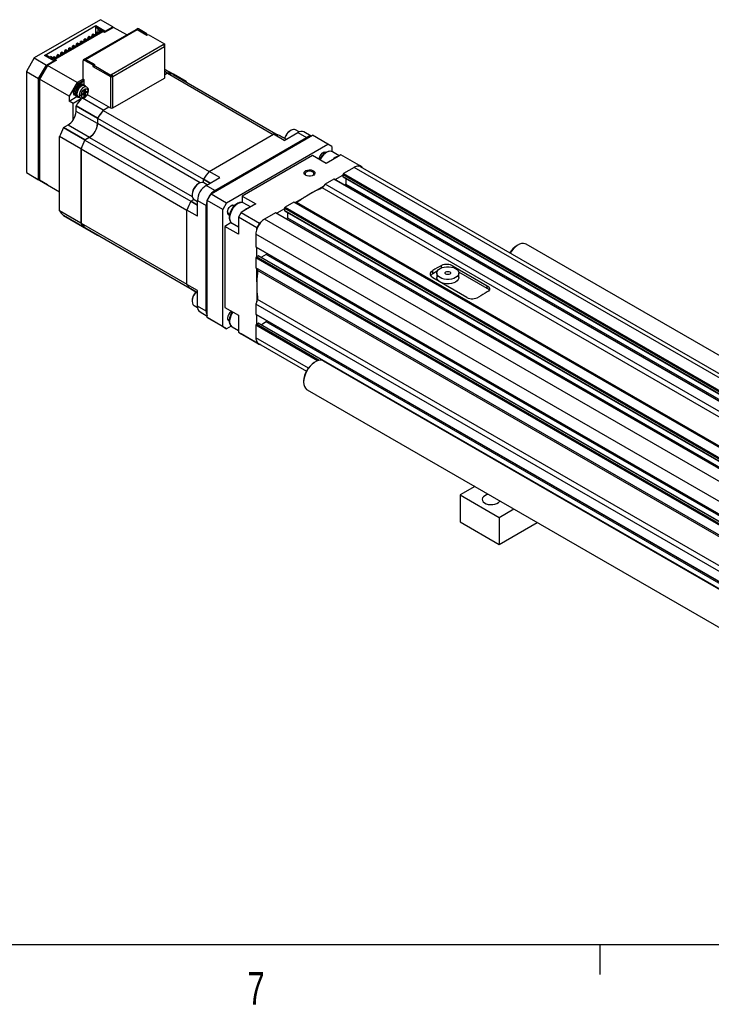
# Model space of a CAD drawing. Extents: x 11 to 421, y 5 to 275.
# Tile 2 of 9: x 74 to 124, y 6 to 77. Entities that reach past the tile are written whole.
import ezdxf
from ezdxf.enums import TextEntityAlignment as Align

# ---------------------------------------------------------------- set-up
doc = ezdxf.new("R2010")
doc.units = 0
doc.layers.get('0').update_dxf_attribs({"linetype": 'CONTINUOUS'})

msp = doc.modelspace()

# ---------------------------------------------------------------- linework, layer by layer
at = {"color": 7, "linetype": 'CONTINUOUS'}
for p, q in [((79.6775, 77.1155), (74.8692, 74.3397)), ((75.6187, 74.5274), (79.3523, 76.6828)), ((79.3452, 76.5644), (79.3593, 76.5889)), ((79.3452, 76.5644), (79.5503, 76.446)), ((79.3452, 76.05), (79.3452, 76.5644)), ((79.3523, 76.6828), (80.0311, 76.2909)), ((79.3523, 76.5766), (79.3523, 76.6828)), ((79.3593, 76.5889), (79.4088, 76.6174)), ((79.3593, 76.5889), (79.5785, 76.4623)), ((80.0028, 76.2746), (79.4088, 76.6174)), ((80.5685, 76.6011), (79.6775, 77.1155)), ((80.6392, 76.5603), (79.9745, 76.1766)), ((80.0311, 76.2909), (80.5685, 76.6011)), ((80.5685, 76.6011), (80.6392, 76.5603)), ((81.591, 76.0108), (80.6392, 76.5603)), ((79.819, 76.3235), (76.241, 74.258)), ((76.3188, 74.2295), (79.8685, 76.2786)), ((79.8614, 76.2419), (76.3824, 74.2335)), ((82.2876, 76.413), (78.5286, 74.243)), ((78.5886, 74.237), (82.3476, 76.407)), ((78.8644, 75.8949), (78.7936, 75.8541)), ((78.7936, 75.7316), (78.7936, 75.8541)), ((78.7936, 75.8541), (78.8644, 75.8133)), ((78.9351, 75.8541), (78.8644, 75.8949)), ((78.9351, 75.8541), (78.8644, 75.8133)), ((78.8644, 75.8133), (78.8644, 75.7725)), ((78.9351, 75.8133), (78.9351, 75.8541)), ((79.1472, 76.0582), (79.0765, 76.0174)), ((79.0765, 75.8949), (79.0765, 76.0174)), ((79.0765, 76.0174), (79.1472, 75.9766)), ((79.2179, 76.0174), (79.1472, 76.0582)), ((79.2179, 76.0174), (79.1472, 75.9766)), ((79.1472, 75.9766), (79.1472, 75.9357)), ((79.2179, 75.9766), (79.2179, 76.0174)), ((79.43, 76.2215), (79.3593, 76.1807)), ((79.3593, 76.0582), (79.3593, 76.1807)), ((79.3593, 76.1807), (79.43, 76.1398)), ((79.5008, 76.1807), (79.43, 76.2215)), ((79.5008, 76.1807), (79.43, 76.1398)), ((79.43, 76.1398), (79.43, 76.099)), ((79.5135, 76.4346), (79.4852, 76.4182)), ((79.4852, 76.4182), (79.6323, 76.3333)), ((79.4852, 76.4182), (79.4852, 76.1896)), ((79.5008, 76.1398), (79.5008, 76.1807)), ((79.5135, 76.4346), (79.6323, 76.366)), ((79.5305, 76.4346), (79.5135, 76.4346)), ((79.5785, 76.4623), (79.5305, 76.4346)), ((79.6323, 76.3758), (79.6804, 76.4035)), ((79.6323, 76.366), (79.6323, 76.3758)), ((79.6323, 76.3333), (79.6323, 76.366)), ((79.6323, 76.2158), (79.6323, 76.3333)), ((79.6804, 76.4035), (79.6662, 76.3791)), ((79.7907, 76.3072), (79.6662, 76.3791)), ((79.6662, 76.2354), (79.6662, 76.3791)), ((79.6804, 76.4035), (79.819, 76.3235)), ((79.9745, 76.1766), (79.8614, 76.2419)), ((79.8652, 76.2397), (79.8685, 76.2786)), ((79.8685, 76.2786), (79.9392, 76.2378)), ((79.9392, 76.2378), (79.9359, 76.1989)), ((80.0028, 76.2746), (79.9392, 76.2378)), ((80.0028, 76.1929), (80.0028, 76.2746)), ((80.0311, 76.2909), (80.0311, 76.2092)), ((82.3738, 76.4628), (82.289, 76.4138)), ((82.3476, 76.407), (83.0561, 75.998)), ((82.4352, 76.456), (82.3504, 76.407)), ((82.9727, 76.0478), (82.3504, 76.407)), ((83.0575, 76.0968), (82.4352, 76.456)), ((83.0575, 76.0968), (82.9727, 76.0478)), ((82.9727, 76.0462), (82.9727, 76.0478)), ((83.0561, 75.998), (83.1424, 76.0478)), ((83.0575, 75.9988), (83.0575, 76.0968)), ((83.1424, 76.0478), (84.3289, 75.3629)), ((77.4501, 75.0785), (77.3794, 75.0377)), ((77.5209, 75.0377), (77.4501, 75.0785)), ((77.733, 75.2418), (77.6623, 75.201)), ((77.6623, 75.0785), (77.6623, 75.201)), ((77.6623, 75.201), (77.733, 75.1601)), ((77.8037, 75.201), (77.733, 75.2418)), ((77.8037, 75.201), (77.733, 75.1601)), ((77.733, 75.1601), (77.733, 75.1193)), ((77.8037, 75.1602), (77.8037, 75.201)), ((78.0158, 75.4051), (77.9451, 75.3642)), ((77.9451, 75.2418), (77.9451, 75.3642)), ((77.9451, 75.3642), (78.0158, 75.3234)), ((78.0865, 75.3642), (78.0158, 75.4051)), ((78.0865, 75.3642), (78.0158, 75.3234)), ((78.0158, 75.3234), (78.0158, 75.2826)), ((78.0865, 75.3234), (78.0865, 75.3642)), ((78.2987, 75.5683), (78.228, 75.5275)), ((78.228, 75.4051), (78.228, 75.5275)), ((78.228, 75.5275), (78.2987, 75.4867)), ((78.3694, 75.5275), (78.2987, 75.5683)), ((78.3694, 75.5275), (78.2987, 75.4867)), ((78.2987, 75.4867), (78.2987, 75.4459)), ((78.3694, 75.4867), (78.3694, 75.5275)), ((78.5815, 75.7316), (78.5108, 75.6908)), ((78.5108, 75.5684), (78.5108, 75.6908)), ((78.5108, 75.6908), (78.5815, 75.65)), ((78.6522, 75.6908), (78.5815, 75.7316)), ((78.6522, 75.6908), (78.5815, 75.65)), ((78.5815, 75.65), (78.5815, 75.6092)), ((78.6522, 75.65), (78.6522, 75.6908)), ((80.485, 73.1422), (84.244, 75.3122)), ((80.5699, 72.9953), (84.3289, 75.1653)), ((84.2426, 75.3131), (84.3289, 75.3629)), ((84.2426, 75.3131), (84.244, 75.3122)), ((84.3289, 75.2649), (84.3033, 75.2501)), ((84.3303, 75.2624), (84.3275, 75.2641)), ((84.3289, 75.3629), (84.3289, 75.2649)), ((84.3289, 75.1653), (84.3289, 75.1636)), ((84.3289, 75.1636), (84.3303, 75.1645)), ((84.3303, 75.1645), (84.3303, 72.8781)), ((84.3654, 72.9271), (84.3654, 75.2134)), ((76.2976, 74.1356), (75.6187, 74.5274)), ((75.7319, 74.4948), (75.7814, 74.5234)), ((75.7319, 74.4621), (75.7319, 74.4948)), ((75.7319, 74.4948), (76.3258, 74.1519)), ((76.0006, 74.3968), (75.7814, 74.5234)), ((76.0487, 74.4246), (76.0006, 74.3968)), ((76.0487, 74.4344), (76.0487, 74.4246)), ((76.1675, 74.3658), (76.0487, 74.4344)), ((76.1024, 74.338), (76.1505, 74.3658)), ((76.1505, 74.3658), (76.1675, 74.3658)), ((76.1505, 74.3658), (76.1505, 74.3103)), ((76.1675, 74.3658), (76.1957, 74.3495)), ((76.1957, 74.3495), (76.1957, 74.2842)), ((76.3188, 74.4254), (76.2481, 74.3846)), ((76.2481, 74.2621), (76.2481, 74.3846)), ((76.2481, 74.3846), (76.3188, 74.3437)), ((76.3895, 74.3846), (76.3188, 74.4254)), ((76.3895, 74.3846), (76.3188, 74.3437)), ((76.3188, 74.3437), (76.3188, 74.3029)), ((76.3895, 74.3438), (76.3895, 74.3846)), ((76.6016, 74.5887), (76.5309, 74.5478)), ((76.5309, 74.4254), (76.5309, 74.5478)), ((76.5309, 74.5478), (76.6016, 74.507)), ((76.6723, 74.5478), (76.6016, 74.5887)), ((76.6723, 74.5478), (76.6016, 74.507)), ((76.6016, 74.507), (76.6016, 74.4662)), ((76.6723, 74.507), (76.6723, 74.5478)), ((76.8845, 74.7519), (76.8138, 74.7111)), ((76.8138, 74.5887), (76.8138, 74.7111)), ((76.8138, 74.7111), (76.8845, 74.6703)), ((76.9552, 74.7111), (76.8845, 74.7519)), ((76.9552, 74.7111), (76.8845, 74.6703)), ((76.8845, 74.6703), (76.8845, 74.6295)), ((76.9552, 74.6703), (76.9552, 74.7111)), ((77.1673, 74.9152), (77.0966, 74.8744)), ((77.0966, 74.752), (77.0966, 74.8744)), ((77.0966, 74.8744), (77.1673, 74.8336)), ((77.238, 74.8744), (77.1673, 74.9152)), ((77.238, 74.8744), (77.1673, 74.8336)), ((77.1673, 74.8336), (77.1673, 74.7928)), ((77.238, 74.8336), (77.238, 74.8744)), ((77.3794, 74.9152), (77.3794, 75.0377)), ((77.3794, 75.0377), (77.4501, 74.9969)), ((77.5209, 75.0377), (77.4501, 74.9969)), ((77.4501, 74.9969), (77.4501, 74.9561)), ((77.5209, 74.9969), (77.5209, 75.0377)), ((74.8692, 74.3397), (74.3035, 73.3599)), ((74.8692, 74.3397), (75.7602, 73.8253)), ((75.1945, 72.8455), (75.7602, 73.8253)), ((75.8309, 73.7845), (75.2652, 72.8047)), ((75.2652, 72.8525), (75.7895, 73.7606)), ((75.7602, 73.8253), (76.2976, 74.1356)), ((75.7895, 73.7606), (75.8309, 73.7845)), ((75.7895, 73.7606), (75.8102, 73.7486)), ((76.4956, 74.1682), (75.8309, 73.7845)), ((77.9805, 72.5436), (75.8309, 73.7845)), ((76.241, 74.258), (76.1024, 74.338)), ((76.2976, 74.0539), (76.2976, 74.1356)), ((76.3895, 74.1886), (76.3188, 74.2295)), ((76.3895, 74.1886), (76.3258, 74.1519)), ((76.3258, 74.1519), (76.3258, 74.0703)), ((76.3824, 74.2335), (76.4956, 74.1682)), ((76.3824, 74.1927), (76.3824, 74.2335)), ((76.3967, 74.1112), (76.3895, 74.1886)), ((78.4175, 72.7991), (78.4175, 74.1382)), ((78.5272, 74.2422), (78.4423, 74.1932)), ((78.5886, 74.2354), (78.5037, 74.1864)), ((78.5037, 74.1864), (79.126, 73.8272)), ((79.2971, 73.828), (78.5886, 74.237)), ((78.5886, 74.2354), (79.2108, 73.8762)), ((79.2108, 73.8762), (79.126, 73.8272)), ((79.126, 73.8272), (79.126, 73.7276)), ((79.126, 73.7276), (79.2108, 73.7766)), ((79.126, 73.7276), (80.3988, 72.9928)), ((79.2108, 73.8762), (79.2108, 73.7782)), ((79.2108, 73.7782), (79.2971, 73.828)), ((79.2122, 73.779), (79.2108, 73.7798)), ((80.3974, 73.0932), (79.2108, 73.7782)), ((79.2108, 73.7782), (79.2108, 73.6802)), ((80.3974, 72.9953), (79.2108, 73.6802)), ((74.3035, 73.3599), (75.1945, 72.8455)), ((74.3035, 73.3599), (74.3035, 66.011)), ((80.4836, 73.143), (80.3974, 73.0932)), ((80.3974, 72.9953), (80.3974, 73.0932)), ((80.4836, 73.0451), (80.3974, 72.9953)), ((80.3988, 72.9928), (80.3988, 70.7065)), ((80.4808, 73.0434), (80.4836, 73.0418)), ((80.4836, 73.143), (80.485, 73.1422)), ((80.4836, 73.0451), (80.4836, 73.143)), ((80.485, 73.0442), (80.4836, 73.0451)), ((80.4836, 73.0418), (80.485, 73.0426)), ((80.485, 73.0426), (80.485, 73.0442)), ((80.5699, 72.9936), (80.485, 73.0426)), ((80.5685, 72.9928), (80.5699, 72.9936)), ((80.5685, 70.7065), (80.5685, 72.9928)), ((80.5699, 72.9936), (80.5699, 72.9953)), ((84.9737, 73.1598), (84.3654, 73.5109)), ((84.5495, 73.2414), (84.3654, 73.3477)), ((84.5495, 73.2414), (84.3654, 73.1352)), ((84.5456, 73.2229), (84.3654, 73.1189)), ((84.5456, 73.2229), (92.2248, 68.7898)), ((84.9596, 73.1434), (92.5875, 68.7399)), ((84.9738, 73.1352), (84.9738, 73.1597)), ((85.893, 72.6289), (84.9738, 73.1596)), ((75.1945, 65.4967), (75.1945, 72.8455)), ((75.2652, 72.8047), (75.2652, 72.8525)), ((75.2652, 72.8525), (75.2859, 72.8406)), ((77.4148, 71.5638), (75.2652, 72.8047)), ((75.2652, 72.8047), (75.2652, 65.4558)), ((77.9805, 72.5436), (77.4148, 71.5638)), ((78.4203, 72.7975), (77.9805, 72.5436)), ((78.0795, 72.5027), (78.4189, 72.6987)), ((78.0795, 72.5027), (78.1643, 72.4537)), ((78.5037, 72.6497), (78.1643, 72.4537)), ((78.4567, 72.405), (78.386, 72.4458)), ((78.5037, 72.7493), (78.4175, 72.7991)), ((78.5366, 72.3474), (78.4517, 72.3964)), ((78.5037, 72.6497), (78.5037, 72.7493)), ((78.5037, 72.3663), (78.5037, 72.6497)), ((78.6863, 72.2148), (78.5166, 72.3127)), ((80.5685, 70.7065), (84.3303, 72.8781)), ((85.8929, 72.6289), (85.8719, 72.6167)), ((77.4148, 71.5638), (77.4148, 71.2045)), ((77.4148, 71.2045), (77.977, 71.5291)), ((77.8195, 71.6278), (77.8449, 71.6131)), ((77.9451, 71.723), (77.8603, 71.772)), ((77.89, 71.7401), (77.8629, 71.7245)), ((77.8629, 71.7245), (77.9477, 71.6755)), ((77.8861, 71.5798), (77.9568, 71.539)), ((77.89, 71.7401), (77.9748, 71.6911)), ((77.972, 71.7385), (77.9451, 71.723)), ((77.9748, 71.6911), (77.9477, 71.6755)), ((77.9618, 71.5476), (78.0466, 71.4986)), ((78.0666, 71.5333), (78.2363, 71.4353)), ((78.3552, 71.723), (78.4401, 71.772)), ((78.4401, 71.6903), (78.3552, 71.6413)), ((78.3926, 71.7446), (78.3952, 71.7433)), ((78.4801, 71.6943), (78.3952, 71.7433)), ((78.4825, 71.6927), (78.4825, 71.7475)), ((78.4825, 71.7475), (78.5674, 71.6985)), ((78.4967, 71.87), (78.4967, 71.9679)), ((78.4967, 71.5597), (78.4967, 71.6577)), ((78.4991, 71.9231), (78.5839, 71.8742)), ((78.5332, 72.0298), (78.5674, 72.0101)), ((78.5391, 71.8454), (78.5865, 71.8728)), ((78.5391, 71.8454), (78.6239, 71.7965)), ((78.5674, 72.0101), (78.5674, 71.9108)), ((78.5674, 71.6985), (78.5674, 71.6005)), ((78.6239, 71.8781), (78.7088, 71.9271)), ((78.7088, 71.8454), (78.6239, 71.7965)), ((78.7111, 71.659), (78.73, 71.6699)), ((78.7207, 71.6752), (80.3988, 70.7065)), ((77.6976, 71.0412), (77.4148, 71.2045)), ((78.2867, 71.3813), (77.6976, 71.0412)), ((77.6976, 69.8291), (77.6976, 71.0412)), ((79.4584, 69.9758), (77.9098, 70.8698)), ((77.9098, 70.8696), (79.4583, 69.9757)), ((77.9098, 70.4614), (77.9098, 70.8696)), ((79.8826, 70.5473), (78.3836, 71.4126)), ((80.2786, 70.7759), (79.8826, 70.5473)), ((79.4583, 69.5675), (77.9098, 70.4614)), ((80.2927, 70.7677), (79.8865, 70.5332)), ((79.8865, 70.5332), (87.5694, 66.0979)), ((76.9906, 69.2776), (77.3441, 69.4817)), ((77.3441, 69.4817), (78.8926, 68.5877)), ((79.4583, 69.9757), (79.4583, 69.5675)), ((79.4725, 69.9757), (87.1557, 65.5403)), ((79.4725, 69.9757), (79.4725, 69.5756)), ((76.9905, 69.2775), (78.539, 68.3835)), ((78.5392, 68.3836), (76.9906, 69.2776)), ((87.576, 66.1061), (92.2428, 68.8002)), ((87.7103, 64.4773), (95.0642, 68.7226)), ((93.0136, 68.3552), (92.2428, 68.8002)), ((93.1549, 68.4368), (92.667, 68.7185)), ((93.0136, 68.3552), (94.0035, 68.9267)), ((93.4971, 69.0785), (93.4477, 69.0499)), ((94.0932, 68.9712), (93.8472, 69.1132)), ((94.0035, 68.9267), (94.6399, 68.5593)), ((94.9742, 68.6707), (94.4535, 68.9713)), ((96.1955, 68.0695), (95.0642, 68.7226)), ((78.2562, 67.7304), (76.7077, 68.6243)), ((76.7077, 63.2352), (76.7077, 68.6243)), ((78.8926, 68.5877), (78.5392, 68.3836)), ((78.8926, 68.5714), (78.5462, 68.3713)), ((78.5462, 68.3713), (86.2294, 63.9359)), ((87.9931, 64.7222), (94.6399, 68.5593)), ((88.8416, 63.8242), (96.1955, 68.0695)), ((96.4784, 67.9062), (96.1955, 68.0695)), ((78.2562, 67.7303), (78.2562, 62.3413)), ((78.2704, 67.7341), (85.9534, 63.2988)), ((78.2704, 67.7341), (78.2704, 62.3538)), ((95.0642, 67.2531), (89.973, 64.314)), ((96.0541, 66.6816), (95.0642, 67.2531)), ((96.4784, 67.9062), (96.4784, 67.5331)), ((97.0102, 67.2335), (96.5144, 67.5197)), ((97.1275, 67.3012), (96.929, 67.1866)), ((98.471, 66.5256), (97.1275, 67.3012)), ((95.5822, 66.96), (95.5702, 67.015)), ((95.6278, 67.05), (95.5807, 66.9549)), ((96.5228, 66.9521), (96.0541, 66.6816)), ((96.929, 67.1866), (96.5228, 66.9521)), ((98.3963, 66.4825), (98.471, 66.5256)), ((98.6704, 66.4105), (98.471, 66.5256)), ((74.3035, 66.011), (75.1945, 65.4967)), ((74.3035, 66.011), (74.8692, 65.6843)), ((88.3467, 65.6611), (87.5759, 66.106)), ((96.7152, 65.512), (97.2774, 65.8366)), ((97.2774, 65.8693), (97.2774, 65.8366)), ((97.2774, 65.8366), (97.2774, 65.7223)), ((98.1047, 66.3958), (97.3198, 65.9427)), ((97.3198, 65.9427), (158.5553, 30.5923)), ((159.3402, 31.0454), (98.1047, 66.3958)), ((159.6038, 31.1975), (98.5547, 66.4404)), ((98.6704, 66.3736), (98.6704, 66.4105)), ((74.8692, 65.6843), (75.7602, 65.17)), ((75.7602, 65.17), (75.1945, 65.4967)), ((75.2652, 65.4558), (76.7077, 64.6231)), ((75.8309, 65.1292), (75.2652, 65.4558)), ((75.7602, 65.17), (75.7602, 65.17)), ((75.8309, 65.1292), (76.7077, 64.623)), ((86.8305, 65.23), (86.7811, 65.2014)), ((87.1517, 65.2788), (87.1517, 65.5344)), ((87.4203, 65.1263), (87.1806, 65.2647)), ((87.3567, 65.0896), (88.3467, 65.6611)), ((87.9931, 64.7222), (87.3567, 65.0896)), ((95.9976, 65.1794), (95.8718, 65.0252)), ((96.6269, 65.5427), (95.9976, 65.1794)), ((157.233, 29.8289), (95.9976, 65.1794)), ((157.8623, 30.1922), (96.6269, 65.5427)), ((157.8799, 30.2024), (96.6569, 65.5457)), ((97.2898, 65.6948), (158.3256, 30.4596)), ((97.4418, 65.0925), (97.4896, 65.1752)), ((97.4896, 65.5795), (97.4896, 65.1752)), ((97.4896, 65.1752), (157.9753, 30.2575)), ((86.3357, 64.4298), (86.3357, 64.3727)), ((87.4274, 63.9874), (87.7103, 64.4773)), ((87.7103, 64.4773), (88.8416, 63.8242)), ((95.0725, 64.5637), (94.6316, 64.3092)), ((95.0725, 64.5637), (95.8718, 65.0252)), ((95.8718, 65.0252), (95.7713, 64.9018)), ((156.8794, 29.6248), (95.7713, 64.9018)), ((86.2325, 63.9424), (86.4539, 64.0702)), ((86.4807, 64.0522), (86.7203, 63.9138)), ((86.7203, 63.9873), (87.3567, 63.6199)), ((86.7203, 62.8442), (86.7203, 63.9873)), ((88.5588, 63.3343), (87.4274, 63.9874)), ((87.4274, 55.4954), (87.4274, 63.9874)), ((88.8416, 63.8242), (88.5588, 63.3343)), ((89.973, 64.314), (90.963, 63.7425)), ((89.973, 64.314), (89.973, 63.8438)), ((90.5755, 63.5188), (90.0798, 63.805)), ((90.963, 63.7425), (90.4943, 63.472)), ((93.7207, 63.865), (93.0772, 63.4935)), ((154.9561, 28.5145), (93.7207, 63.865)), ((93.8385, 63.8514), (93.7207, 63.865)), ((94.6316, 64.3092), (93.8385, 63.8514)), ((93.8385, 63.8514), (93.9328, 63.8405)), ((155.041, 28.5635), (93.9328, 63.8405)), ((78.2562, 62.3412), (76.7077, 63.2352)), ((76.9905, 62.9086), (78.5391, 62.0146)), ((78.539, 62.0146), (76.9905, 62.9086)), ((85.9496, 57.9), (85.9496, 63.2891)), ((86.7203, 62.8442), (85.9496, 63.2891)), ((87.3567, 55.9445), (87.3567, 63.6199)), ((88.5588, 54.8422), (88.5588, 63.3343)), ((89.8896, 63.1228), (89.6902, 62.7775)), ((90.0881, 63.2375), (89.8896, 63.1228)), ((89.8896, 63.1228), (91.2331, 62.3473)), ((90.4943, 63.472), (90.0881, 63.2375)), ((92.3842, 63.0935), (91.5994, 62.6404)), ((153.6197, 27.743), (92.3842, 63.0935)), ((153.6373, 27.7531), (92.4142, 63.0964)), ((93.0348, 63.3874), (92.4725, 63.0628)), ((93.0348, 63.42), (93.0348, 63.3874)), ((93.0348, 63.3874), (93.0348, 63.2731)), ((93.0472, 63.2456), (154.0829, 28.0104)), ((93.0772, 63.4935), (154.3127, 28.143)), ((93.2469, 63.1303), (93.2469, 62.7259)), ((77.9098, 62.3778), (77.9098, 62.3779)), ((79.4583, 61.4838), (77.9098, 62.3778)), ((77.9098, 62.3777), (79.4584, 61.4837)), ((78.2704, 62.3538), (85.9496, 57.9207)), ((89.17, 62.3807), (88.7002, 62.1094)), ((89.2298, 62.3327), (89.6902, 62.067)), ((91.0337, 62.0019), (89.6902, 62.7775)), ((89.6902, 62.7775), (89.6902, 62.3545)), ((89.6902, 62.3545), (89.6902, 61.538)), ((91.2331, 62.3473), (91.0337, 62.0019)), ((91.3078, 62.3904), (91.2331, 62.3473)), ((152.8348, 27.2899), (91.5994, 62.6404)), ((93.1992, 62.6433), (93.2469, 62.7259)), ((93.2469, 62.7259), (153.7327, 27.8082)), ((78.5392, 62.0146), (78.5603, 62.0268)), ((78.5462, 62.035), (86.1741, 57.6315)), ((79.4583, 61.5084), (79.4583, 61.4838)), ((79.4725, 61.5002), (79.4725, 61.5001)), ((79.4725, 61.5001), (86.1745, 57.6311)), ((88.7002, 62.1094), (88.7002, 56.2304)), ((89.6902, 61.538), (88.7002, 62.1094)), ((90.963, 61.5381), (90.963, 60.6317)), ((91.0337, 61.9156), (91.0337, 62.0019)), ((109.984, 60.762), (109.9133, 60.7212)), ((156.6859, 34.2074), (110.5841, 60.8215)), ((90.9754, 60.6043), (150.7593, 26.0917)), ((91.0337, 59.9213), (91.0337, 60.5706)), ((91.7125, 60.0683), (91.3624, 59.8661)), ((91.7603, 60.1511), (91.7125, 60.0683)), ((150.6636, 26.0365), (91.7125, 60.0683)), ((90.963, 59.8315), (90.963, 59.1048)), ((91.0337, 59.9213), (91.0054, 59.905)), ((91.0337, 59.9213), (91.1327, 59.9785)), ((150.3135, 25.8344), (91.1627, 59.9815)), ((149.4544, 25.3384), (90.963, 59.1048)), ((90.963, 59.1048), (91.0337, 59.0005)), ((91.0337, 59.0005), (91.0902, 58.917)), ((91.0337, 58.0774), (91.0337, 59.0005)), ((149.3554, 25.2813), (91.0902, 58.917)), ((103.7969, 58.6603), (103.7969, 58.901)), ((104.1241, 58.8492), (103.7969, 58.6603)), ((104.093, 58.7216), (104.093, 58.395)), ((105.2819, 59.2315), (107.7567, 57.8028)), ((107.7567, 57.599), (105.6824, 58.7965)), ((105.693, 58.395), (105.693, 58.7216)), ((91.0337, 58.0774), (91.0337, 57.5683)), ((106.2718, 56.9456), (103.7969, 58.3743)), ((86.7203, 57.455), (85.9496, 57.8999)), ((86.2324, 57.5733), (86.7203, 57.2917)), ((86.7203, 56.3118), (86.7203, 57.455)), ((91.0337, 57.5683), (91.0337, 56.6452)), ((107.7567, 57.599), (107.7567, 57.8028)), ((86.3357, 56.7315), (86.3357, 56.6743)), ((91.0337, 56.6452), (90.963, 56.4592)), ((91.0337, 56.6452), (91.0902, 56.794)), ((147.5166, 24.2197), (91.0902, 56.794)), ((86.4807, 56.3538), (86.7267, 56.2118)), ((87.3567, 55.9445), (86.7203, 56.3118)), ((86.9067, 55.8998), (87.4274, 55.5992)), ((88.7002, 56.2304), (89.6902, 55.6589)), ((147.163, 24.0156), (90.963, 56.4592)), ((90.963, 56.4592), (90.963, 55.7325)), ((87.4274, 55.4954), (88.5588, 54.8422)), ((87.7103, 55.332), (87.4274, 55.4954)), ((88.8416, 54.6789), (87.7103, 55.332)), ((89.6902, 55.6589), (89.6902, 54.8423)), ((90.9754, 55.705), (142.4543, 25.9869)), ((91.0337, 55.0221), (91.0337, 55.6714)), ((91.0337, 55.0221), (91.1327, 55.0792)), ((142.0016, 25.7335), (91.1627, 55.0822)), ((91.7125, 55.169), (91.3624, 54.9669)), ((91.7603, 55.2519), (91.7125, 55.169)), ((142.3449, 25.9396), (91.7125, 55.169)), ((88.5588, 54.8422), (88.8416, 54.6789)), ((89.17, 54.8685), (88.8416, 54.6789)), ((89.2298, 54.8205), (89.6902, 54.5548)), ((89.6902, 54.8423), (89.6902, 54.4194)), ((89.6902, 54.4194), (91.0337, 53.6438)), ((89.6902, 54.4194), (89.8896, 54.3042)), ((90.963, 54.9323), (90.963, 54.0259)), ((91.0337, 55.0221), (91.0054, 55.0058)), ((91.2331, 53.5286), (89.8896, 54.3042)), ((91.0337, 53.6438), (91.0337, 53.7301)), ((91.0337, 53.6438), (91.2331, 53.5286)), ((91.1494, 53.6139), (94.6301, 51.6045)), ((91.2651, 53.5471), (91.2331, 53.5286)), ((95.2762, 52.2713), (95.2055, 52.2305)), ((141.9781, 25.7168), (95.8763, 52.3308)), ((94.4278, 50.8834), (94.4278, 50.8017)), ((94.6764, 50.2523), (140.7784, 23.6382)), ((106.8466, 43.2266), (105.7833, 42.6128)), ((105.7833, 42.6128), (108.6117, 40.98)), ((105.7833, 42.6128), (105.7833, 40.6531)), ((108.6117, 40.98), (109.675, 41.5938)), ((108.6117, 40.98), (108.6117, 39.0203)), ((105.7833, 40.6531), (108.6117, 39.0203)), ((108.6117, 39.0203), (111.3723, 40.6139)), ((415.9568, 9.9587), (15.9068, 9.9587)), ((115.9129, 9.9587), (115.9129, 7.8048))]:
    msp.add_line(p, q, dxfattribs=at)
at = {"color": 8, "linetype": 'CONTINUOUS'}
for p, q in [((84.3654, 73.5109), (84.9737, 73.1598)), ((84.9738, 73.1595), (85.8929, 72.6289)), ((78.3552, 71.6413), (78.3199, 71.6618)), ((78.3694, 71.7312), (78.4401, 71.6903)), ((78.4967, 71.9516), (78.5674, 71.9108)), ((78.5674, 71.6005), (78.4967, 71.6413)), ((78.6381, 71.8863), (78.7088, 71.8454)), ((86.9244, 65.2738), (79.4725, 69.5756)), ((92.667, 68.7185), (93.1549, 68.4368)), ((78.8926, 68.5714), (86.3446, 64.2694)), ((94.6753, 68.4981), (94.6399, 68.5593)), ((97.2774, 65.8693), (158.4704, 30.5433)), ((87.6396, 65.2529), (87.1517, 65.5346)), ((87.1517, 65.5344), (87.6394, 65.2528)), ((158.3431, 30.4698), (97.2774, 65.7223)), ((88.0285, 64.661), (87.9931, 64.7222)), ((86.2324, 63.9422), (86.7203, 63.6605)), ((86.7203, 63.6607), (86.2325, 63.9424)), ((87.4274, 63.6199), (87.3567, 63.6199)), ((93.0348, 63.42), (154.2278, 28.0941)), ((154.1005, 28.0206), (93.0348, 63.2731)), ((151.5619, 26.5551), (90.963, 61.5381)), ((90.963, 60.6317), (150.7769, 26.1019)), ((150.0838, 25.7018), (90.963, 59.8315)), ((150.1687, 25.7508), (91.0054, 59.905)), ((150.296, 25.8242), (91.1327, 59.9785)), ((104.4333, 59.0996), (104.4333, 59.2684)), ((105.2819, 59.1252), (105.2819, 59.2315)), ((86.7203, 57.2917), (86.2324, 57.5733)), ((87.4274, 55.9445), (87.3567, 55.9445)), ((90.963, 55.7325), (142.4744, 25.9956)), ((141.9859, 25.7223), (91.1327, 55.0792)), ((95.4403, 52.3476), (90.963, 54.9323)), ((95.5568, 52.3783), (91.0054, 55.0058)), ((94.7716, 51.8272), (90.963, 54.0259))]:
    msp.add_line(p, q, dxfattribs=at)
at = {"color": 7, "linetype": 'CONTINUOUS'}
for points in [[(77.8195, 71.6278), (77.8016, 71.6397), (77.745, 71.7087), (77.7155, 71.8076), (77.7155, 71.9285), (77.745, 72.0614), (77.8016, 72.1958), (77.8807, 72.3206), (77.9759, 72.4257), (78.0795, 72.5027)], [(77.8861, 71.5798), (77.8329, 71.6277), (77.7953, 71.7071), (77.7825, 71.8087), (77.7953, 71.9252), (77.8329, 72.048), (77.8926, 72.1683), (77.9699, 72.2773)], [(78.5037, 72.365), (78.4383, 72.4142), (78.3536, 72.4282), (78.2571, 72.4052), (78.1564, 72.3471), (78.0599, 72.2586), (77.9752, 72.1469), (77.9093, 72.021), (77.8675, 71.8912), (77.8532, 71.7679), (77.8675, 71.6611), (77.9093, 71.5796), (77.9752, 71.5298), (78.0115, 71.5189)], [(78.4517, 72.3964), (78.4494, 72.3977), (78.3676, 72.4192), (78.272, 72.4026), (78.1708, 72.3492), (78.0727, 72.2635), (77.986, 72.153), (77.9182, 72.0269), (77.8751, 71.8962), (77.8603, 71.772)], [(78.6135, 72.2568), (78.5954, 72.2907), (78.5343, 72.3487), (78.4524, 72.3702), (78.3568, 72.3536), (78.2556, 72.3002), (78.1575, 72.2145), (78.0709, 72.104), (78.0031, 71.978), (77.9599, 71.8472), (77.9451, 71.723)], [(77.9699, 72.2773), (78.0675, 72.3738), (78.1711, 72.4393), (78.2716, 72.4681), (78.3605, 72.4578), (78.386, 72.4458)], [(78.5166, 72.3127), (78.4507, 72.3331), (78.3624, 72.3221), (78.2678, 72.2757), (78.1754, 72.1979), (78.0932, 72.0958), (78.0287, 71.9782), (77.9875, 71.8558), (77.9734, 71.7393)], [(85.9513, 72.5707), (85.9309, 72.5915), (85.893, 72.6289)], [(78.2363, 71.4354), (78.3333, 71.4061), (78.4375, 71.4196), (78.5263, 71.4617), (78.6067, 71.5249), (78.6879, 71.6193), (78.7487, 71.723), (78.7905, 71.8356), (78.8088, 71.9679)], [(78.2845, 71.6414), (78.2944, 71.7271), (78.334, 71.8414), (78.3693, 71.9056), (78.4156, 71.9692), (78.4711, 72.0261), (78.532, 72.07), (78.5929, 72.0964), (78.6485, 72.1036), (78.6948, 72.0935), (78.73, 72.07), (78.7696, 72.0014), (78.7795, 71.9271)], [(78.7795, 71.9271), (78.7696, 71.8414), (78.73, 71.727), (78.6948, 71.6628), (78.6485, 71.5993), (78.5929, 71.5424), (78.532, 71.4984), (78.4711, 71.4721), (78.4156, 71.4648), (78.3693, 71.475), (78.334, 71.4985), (78.2944, 71.567), (78.2845, 71.6414)], [(78.3552, 71.6413), (78.3417, 71.6366), (78.3302, 71.6389), (78.3226, 71.6477), (78.3199, 71.6618), (78.3226, 71.6789), (78.3302, 71.6966), (78.3417, 71.7121), (78.3552, 71.723)], [(78.4967, 71.9679), (78.4993, 71.9849), (78.5068, 72.0025), (78.5181, 72.0179), (78.5315, 72.0289), (78.5449, 72.0338), (78.5564, 72.032), (78.5643, 72.0237), (78.5674, 72.0101)], [(78.4991, 71.9231), (78.4991, 71.9231), (78.4967, 71.9247)], [(78.5674, 71.6005), (78.5647, 71.5833), (78.557, 71.5657), (78.5455, 71.5502), (78.532, 71.5393), (78.5185, 71.5346), (78.507, 71.5368), (78.4994, 71.5456), (78.4967, 71.5597)], [(78.7088, 71.9271), (78.7223, 71.9318), (78.7338, 71.9296), (78.7415, 71.9208), (78.7442, 71.9067), (78.7415, 71.8895), (78.7338, 71.8718), (78.7223, 71.8564), (78.7088, 71.8454)], [(92.667, 68.7185), (92.667, 68.7185), (92.667, 68.7185)], [(95.5698, 66.9612), (95.5691, 66.9844), (95.5844, 67.0993), (95.6287, 67.2194), (95.6972, 67.3318), (95.7825, 67.4242), (95.8753, 67.4866), (95.9655, 67.5123), (96.0435, 67.4985), (96.0567, 67.4912)], [(96.5144, 67.5197), (96.4786, 67.5371), (96.371, 67.5593), (96.2503, 67.5451), (96.122, 67.4953), (95.9922, 67.4123), (95.867, 67.2999), (95.7522, 67.1633), (95.6531, 67.0089), (95.6148, 66.9352)], [(96.5116, 67.5193), (96.4201, 67.5573), (96.3111, 67.5679), (96.1975, 67.55), (96.0862, 67.5074), (95.9824, 67.4464), (95.8738, 67.3598), (95.7969, 67.2826), (95.7352, 67.2094), (95.6667, 67.1133), (95.6278, 67.05)], [(94.5692, 65.8243), (94.4927, 65.8862), (94.4551, 65.9591), (94.4606, 66.035), (94.5084, 66.1058), (94.5935, 66.1638), (94.7066, 66.2027), (94.8355, 66.2183), (94.9662, 66.2089), (95.0845, 66.1756), (95.1776, 66.1218), (95.2354, 66.0535), (95.2517, 65.9781), (95.2247, 65.9037), (95.1573, 65.8384), (95.0568, 65.7893), (94.9341, 65.7616), (94.8026, 65.7585), (94.6764, 65.7802), (94.5692, 65.8243)], [(95.1053, 65.8089), (95.1486, 65.8501), (95.1759, 65.9171), (95.1594, 65.9852), (95.1015, 66.0453), (95.0098, 66.0892), (94.8968, 66.1111), (94.7778, 66.1079), (94.6688, 66.0801), (94.5846, 66.0315), (94.5365, 65.9686), (94.531, 65.8999), (94.5688, 65.8347), (94.5988, 65.8089)], [(87.1806, 65.2647), (87.1392, 65.2835), (87.0377, 65.2971), (86.9241, 65.2737), (86.805, 65.2144), (86.6875, 65.1229), (86.5782, 65.0044)], [(86.5782, 65.0044), (86.4837, 64.8658), (86.4093, 64.7151), (86.3594, 64.5611), (86.3368, 64.4128), (86.343, 64.2788), (86.3775, 64.1668), (86.4384, 64.0834), (86.4807, 64.0522)], [(88.9024, 63.1358), (88.9178, 63.2507), (88.9621, 63.3709), (89.0306, 63.4832), (89.1159, 63.5756), (89.2086, 63.6381), (89.2989, 63.6638), (89.3769, 63.65), (89.4151, 63.6222)], [(90.0798, 63.805), (90.0439, 63.8225), (89.9363, 63.8446), (89.8156, 63.8304), (89.6873, 63.7807), (89.5576, 63.6976), (89.4323, 63.5852), (89.3175, 63.4486), (89.2185, 63.2943), (89.1398, 63.1294), (89.0852, 62.9617), (89.0573, 62.799), (89.0573, 62.6489), (89.0852, 62.5184), (89.1398, 62.4137), (89.2185, 62.3397), (89.2298, 62.3327)], [(90.0769, 63.8046), (89.9855, 63.8426), (89.8765, 63.8533), (89.7628, 63.8353), (89.6515, 63.7928), (89.5477, 63.7318), (89.4391, 63.6451), (89.3622, 63.5679), (89.3005, 63.4947), (89.232, 63.3987), (89.1932, 63.3354)], [(76.9905, 62.9086), (76.9905, 62.9086), (76.9905, 62.9086), (76.9905, 62.9086)], [(89.1932, 63.3354), (89.1155, 63.1789), (89.0904, 63.1141), (89.0574, 63.0073), (89.0353, 62.8995), (89.0249, 62.789), (89.0289, 62.6809), (89.0488, 62.5784), (89.0864, 62.4847), (89.1432, 62.403), (89.2214, 62.3378), (89.249, 62.3263)], [(79.4584, 61.4837), (79.5097, 61.4695), (79.5379, 61.4623)], [(110.5841, 60.8215), (110.5145, 60.8532), (110.3838, 60.8773), (110.2394, 60.864), (110.0864, 60.814), (109.9299, 60.7287), (109.7752, 60.6113), (109.6277, 60.4656), (109.4922, 60.2966), (109.4107, 60.1734)], [(103.7969, 58.3743), (103.6808, 58.4716), (103.6251, 58.5905), (103.6361, 58.7167), (103.7132, 58.8347), (103.7969, 58.901)], [(105.4586, 59.0482), (105.5703, 58.9673), (105.6481, 58.8741), (105.6879, 58.7733), (105.6879, 58.6699), (105.6481, 58.5691), (105.5703, 58.4759), (105.4586, 58.395), (105.3186, 58.3306), (105.1572, 58.2857), (104.9825, 58.2627), (104.8034, 58.2627), (104.6287, 58.2857), (104.4673, 58.3306), (104.3273, 58.395), (104.2156, 58.4759), (104.1379, 58.5691), (104.098, 58.6699), (104.098, 58.7733), (104.1379, 58.8741), (104.2156, 58.9673), (104.3273, 59.0482), (104.4673, 59.1126), (104.6287, 59.1575), (104.8034, 59.1805), (104.9825, 59.1805), (105.1572, 59.1575), (105.3186, 59.1126), (105.4586, 59.0482)], [(105.0344, 58.8032), (105.0777, 58.7658), (105.093, 58.7216), (105.0777, 58.6774), (105.0344, 58.64), (104.9695, 58.6149), (104.893, 58.6061), (104.8164, 58.6149), (104.7515, 58.64), (104.7082, 58.6774), (104.693, 58.7216), (104.7082, 58.7658), (104.7515, 58.8032), (104.8164, 58.8283), (104.893, 58.8371), (104.9695, 58.8283), (105.0344, 58.8032)], [(105.693, 58.395), (105.6879, 58.3433), (105.6481, 58.2425), (105.5703, 58.1493), (105.4586, 58.0684), (105.3186, 58.0039), (105.1572, 57.9591), (104.9825, 57.9361), (104.8034, 57.9361), (104.6287, 57.9591), (104.4673, 58.0039), (104.3273, 58.0684), (104.2156, 58.1493), (104.1379, 58.2425), (104.098, 58.3433), (104.093, 58.395)], [(86.2324, 57.5733), (86.2324, 57.5733), (86.2324, 57.5733), (86.2324, 57.5733)], [(86.6164, 57.3517), (86.5472, 57.2651), (86.4583, 57.1218), (86.3911, 56.9692), (86.3494, 56.816), (86.3357, 56.6712), (86.3507, 56.5432), (86.3936, 56.4394), (86.4619, 56.3659), (86.4807, 56.3538)], [(107.7567, 57.8028), (107.8729, 57.7111), (107.9286, 57.6076), (107.9176, 57.5022), (107.8405, 57.4048), (107.7567, 57.3498)], [(89.1932, 55.8232), (89.1155, 55.6667), (89.0904, 55.6019), (89.0574, 55.4951), (89.0353, 55.3874), (89.0249, 55.2768), (89.0289, 55.1688), (89.0488, 55.0663), (89.0864, 54.9725), (89.1432, 54.8908), (89.2214, 54.8256), (89.249, 54.8141)], [(89.1593, 55.911), (89.1763, 55.9181), (89.2215, 55.9294)], [(89.2506, 55.9126), (89.232, 55.8865), (89.1932, 55.8232)], [(95.8763, 52.3308), (95.7897, 52.3681), (95.6568, 52.387), (95.511, 52.3687), (95.3572, 52.3136), (95.2006, 52.2238), (95.0466, 52.1022), (94.9004, 51.953), (94.767, 51.7813), (94.651, 51.5929), (94.5562, 51.3942), (94.486, 51.1921), (94.4427, 50.9933), (94.4278, 50.8047), (94.4418, 50.6327), (94.4842, 50.4831), (94.5535, 50.361), (94.6475, 50.2706), (94.6764, 50.2523)], [(107.5793, 42.5556), (107.4779, 42.4802), (107.4122, 42.3925), (107.3863, 42.2982), (107.4019, 42.2031), (107.458, 42.1132), (107.5509, 42.0343), (107.675, 41.9711), (107.8225, 41.9277), (107.9839, 41.9069), (108.1493, 41.9099), (108.3081, 41.9365), (108.4505, 41.9852), (108.5675, 42.0527), (108.6517, 42.1349), (108.6751, 42.171)], [(107.8464, 42.6494), (107.7101, 42.6142), (107.5793, 42.5556)]]:
    msp.add_lwpolyline(points, dxfattribs=at)
at = {"color": 8, "linetype": 'CONTINUOUS'}
for points in [[(78.6827, 72.2168), (78.6483, 72.2303), (78.5596, 72.2313), (78.4613, 72.1925), (78.363, 72.1177), (78.2743, 72.0143), (78.2039, 71.8924), (78.1587, 71.7639), (78.1431, 71.6414)], [(89.2862, 55.8921), (89.2185, 55.7821), (89.1398, 55.6172), (89.0852, 55.4495), (89.0573, 55.2868), (89.0573, 55.1367), (89.0852, 55.0063), (89.1398, 54.9016), (89.2185, 54.8275), (89.2298, 54.8205)]]:
    msp.add_lwpolyline(points, dxfattribs=at)
at = {"color": 7, "linetype": 'CONTINUOUS'}
for centre, radius, start, end in [((82.3124, 76.358), 0.0604, 54.382423, 114.307119), ((82.3143, 76.3612), 0.0583, 51.735198, 115.680781), ((82.3991, 76.4102), 0.0583, 51.735198, 115.680781), ((84.1447, 75.1569), 0.1844, 2.605478, 57.394522), ((84.3117, 75.2134), 0.0524, 290.783421, 69.216579), ((78.4695, 74.1465), 0.0526, 49.379651, 188.977191), ((78.5522, 74.1876), 0.06, 52.725886, 114.69009), ((78.5534, 74.188), 0.0604, 54.382423, 114.307119), ((80.4836, 73.1566), 0.1844, 242.609672, 297.390327), ((80.3857, 72.9869), 0.1844, 2.605478, 57.394522), ((84.3054, 72.9331), 0.0604, 294.374657, 354.305201), ((84.2985, 70.8176), 2.418, 74.132446, 84.133851), ((84.305, 70.8291), 2.4247, 73.990672, 84.211663), ((84.9737, 73.1597), 0.0000926, 352.325909, 67.669978), ((78.5206, 71.8658), 0.6874, 121.216007, 143.239049), ((78.5009, 72.5435), 0.1755, 88.606911, 117.857897), ((78.5377, 71.9872), 0.2717, 355.92572, 56.843915), ((85.893, 72.6288), 0.0000926, 52.31702, 127.671241), ((78.0771, 71.7282), 0.2143, 180.991971, 237.434203), ((78.2457, 71.7842), 0.3585, 184.558536, 187.068278), ((78.142, 71.6705), 0.1944, 178.518717, 276.367406), ((78.1926, 71.7144), 0.2206, 173.51016, 235.177659), ((78.3563, 71.7377), 0.3843, 179.878912, 186.956643), ((78.2138, 71.7776), 0.1535, 242.569095, 297.430905), ((78.3738, 71.8756), 0.1229, 302.605478, 357.394522), ((78.4622, 71.6633), 0.0349, 350.785963, 129.203285), ((78.6053, 71.7419), 0.1229, 122.605478, 177.394522), ((78.6019, 71.9052), 0.0349, 170.785963, 309.203285), ((78.6902, 71.6929), 0.1229, 122.605478, 177.394522), ((86.8273, 64.6937), 10.8473, 141.937984, 145.294186), ((77.9101, 70.8696), 0.0003, 144.148821, 177.638501), ((76.72, 70.5088), 1.1907, 325.189744, 357.722763), ((88.3543, 63.8154), 10.8208, 141.528264, 145.297099), ((88.3345, 63.8269), 10.7862, 141.5564, 145.245392), ((80.4836, 70.8703), 0.1844, 242.609673, 297.390328), ((76.762, 70.4276), 1.1107, 301.604018, 327.390895), ((78.2136, 69.6329), 1.2602, 302.605478, 357.394522), ((78.2302, 69.6234), 1.2294, 302.605478, 357.394522), ((79.4586, 69.9757), 0.0003, 144.148699, 177.638553), ((86.7742, 64.6533), 10.8214, 154.70284, 158.471514), ((76.9908, 69.2773), 0.0003, 122.35971, 155.852529), ((91.9983, 66.3879), 2.4247, 73.990672, 84.211663), ((93.9662, 68.2357), 0.9653, 122.493524, 163.874746), ((94.0646, 68.1777), 1.0626, 120.085498, 162.523524), ((93.7044, 68.8137), 0.3318, 64.503042, 121.317378), ((94.2671, 68.5587), 0.4527, 65.692881, 125.617577), ((94.9383, 68.0891), 0.557, 90.709465, 122.39871), ((88.3228, 63.7593), 10.8214, 154.70284, 158.471514), ((88.3028, 63.7707), 10.7869, 154.754544, 158.443379), ((78.5393, 68.3834), 0.0003, 122.359912, 155.852421), ((95.9009, 67.316), 0.1605, 65.507615, 117.840262), ((97.1029, 66.4162), 0.7898, 102.72326, 137.271364), ((98.4084, 65.908), 0.5746, 91.206119, 121.89952), ((98.3946, 66.1571), 0.3254, 60.530483, 89.707132), ((96.0476, 59.3741), 10.8208, 141.528264, 145.297099), ((97.3695, 65.8651), 0.0922, 122.605478, 177.394522), ((87.186, 64.5199), 0.7927, 120.71836, 142.870671), ((88.102, 63.9245), 1.3831, 122.605478, 177.394521), ((87.152, 65.5344), 0.0003, 144.147698, 177.638987), ((96.6445, 65.5182), 0.0302, 65.692881, 125.617577), ((97.306, 65.7186), 0.0288, 172.74417, 235.943649), ((87.281, 64.393), 0.9461, 140.21823, 177.768845), ((88.7384, 63.5571), 1.3831, 122.605478, 177.394522), ((99.0375, 57.2596), 8.3109, 113.14126, 118.49505), ((96.0161, 59.3181), 10.8214, 154.70284, 158.471514), ((86.2326, 63.9421), 0.0003, 122.361022, 155.851878), ((89.2299, 63.492), 0.137, 27.45646, 121.021193), ((100.1727, 55.2931), 10.5827, 121.573891, 126.130805), ((78.6751, 64.653), 2.4251, 215.779329, 225.999137), ((89.0709, 63.1038), 0.1715, 169.232415, 260.266821), ((89.0367, 63.1602), 0.1332, 177.314775, 282.225459), ((90.6682, 62.7016), 0.7898, 102.72326, 137.271364), ((92.4018, 63.0689), 0.0302, 65.692881, 125.617577), ((93.0633, 63.2694), 0.0288, 172.74417, 235.943649), ((93.1269, 63.4158), 0.0922, 122.605478, 177.394522), ((77.9099, 62.3778), 0.000103, 175.129288, 233.560014), ((80.2237, 63.7591), 2.4251, 215.779329, 225.999137), ((80.2305, 63.7704), 2.4184, 215.857133, 225.857378), ((92.4743, 61.4004), 1.53, 139.678285, 160.321715), ((92.1881, 61.6586), 1.1447, 120.952132, 140.264728), ((78.5391, 62.0147), 0.0000926, 232.316092, 307.671376), ((79.4584, 61.4838), 0.0000926, 172.325814, 247.670623), ((92.1077, 61.519), 1.1449, 159.735222, 179.045548), ((90.9915, 60.6281), 0.0288, 172.74417, 235.943649), ((110.7429, 59.3876), 1.5706, 121.886253, 149.474782), ((91.0551, 59.8273), 0.0922, 122.605478, 177.394522), ((91.1502, 59.954), 0.0302, 65.692881, 125.617577), ((104.8205, 58.3957), 0.9547, 61.100429, 113.924189), ((101.6148, 57.7862), 10.5851, 173.867445, 178.423683), ((103.9696, 58.3305), 0.3723, 117.622677, 148.953001), ((108.8234, 50.9289), 9.4244, 117.763056, 122.231567), ((87.917, 59.3178), 2.4251, 215.779329, 225.999137), ((87.3025, 56.6885), 0.9678, 136.177201, 177.456606), ((99.3439, 57.7862), 8.3131, 181.502023, 186.854879), ((112.1468, 49.0103), 9.4244, 117.763056, 122.231567), ((107.5807, 57.2648), 0.3777, 32.83561, 62.229155), ((106.663, 57.7256), 0.8726, 243.367839, 301.607543), ((87.1484, 56.2573), 0.4316, 172.74417, 235.943649), ((87.9133, 55.9211), 0.5571, 177.598893, 209.2853), ((89.5023, 55.4165), 0.6002, 119.587579, 177.996079), ((89.0812, 55.4107), 0.1807, 171.472941, 251.295241), ((89.037, 55.4614), 0.1335, 177.113863, 266.775035), ((90.9915, 55.7289), 0.0288, 172.74417, 235.943649), ((91.1502, 55.0547), 0.0302, 65.692881, 125.617577), ((91.0551, 54.9281), 0.0922, 122.605478, 177.394522), ((91.5374, 54.0068), 0.5748, 178.098222, 208.785971), ((91.3121, 53.8916), 0.3219, 210.120589, 239.637152), ((96.1032, 50.8142), 1.6768, 122.368242, 177.637135)]:
    msp.add_arc(centre, radius, start, end, dxfattribs=at)
at = {"color": 8, "linetype": 'CONTINUOUS'}
for centre, radius, start, end in [((78.3602, 71.6155), 0.2186, 173.195517, 235.492302), ((78.7607, 71.9715), 0.0482, 292.961835, 355.718024)]:
    msp.add_arc(centre, radius, start, end, dxfattribs=at)

# ---------------------------------------------------------------- texts
at = {"color": 7, "linetype": 'CONTINUOUS', "width": 0.7}
msp.add_text('7', height=2.3813, dxfattribs=at).set_placement((90.3586, 4.8872), align=Align.BOTTOM_LEFT)

doc.saveas('drawing.dxf')
